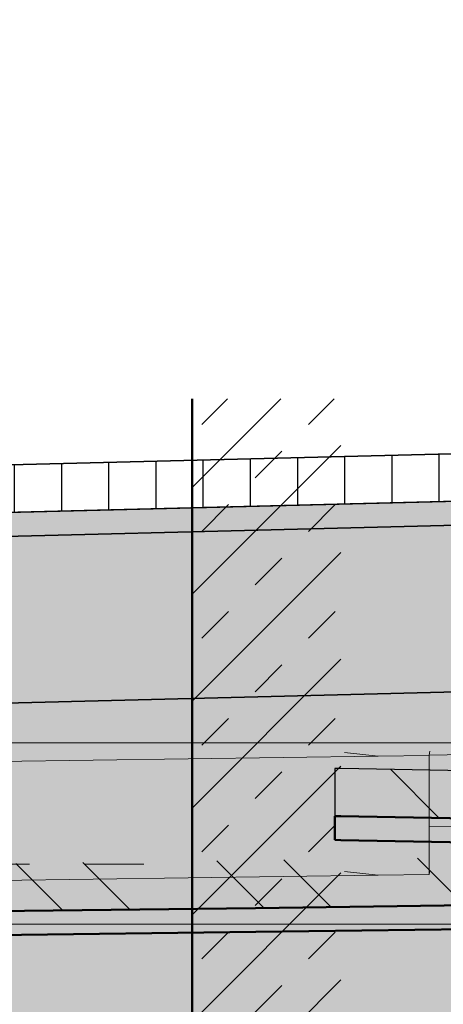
# Model space of a CAD drawing. Extents: x -805 to 3526, y -961 to 1039.
# Tile 224 of 256: x 986.35 to 987.063, y 36.44 to 38.095. Entities that reach past the tile are written whole.
import ezdxf

# ---------------------------------------------------------------- set-up
doc = ezdxf.new("R2010")
doc.units = 0
for name, pattern in [('_Ebene_', [4, 2, -1, 0, -1]), ('AUSGEZOGEN', [2, 1, 1]), ('P-HP-Dorsten 2022 - Schnitt - Schnitt 9 rechts der Rampe$0$_Ebene_', [4, 2, -1, 0, -1]), ('P-HP-Dorsten 2022 - Schnitt - Schnitt 9 rechts der Rampe$0$VE22-087 - Bf_Dorsten-Hervest ModellRevit2021_rvt-1-Schnitt 9$0$Verdeckt', [7.143750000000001, 4.7625, -2.38125]), ('VE22-087 - Bf_Dorsten-Hervest ModellRevit2021_rvt-1-Schnitt 7$0$Verdeckt', [7.143750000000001, 4.7625, -2.38125]), ('VE22-087 - Bf_rvt-1-Schnitt 8$0$_Ebene_', [4, 2, -1, 0, -1])]:
    doc.linetypes.add(name, pattern=pattern)
doc.layers.get('0').update_dxf_attribs({"color": 251})
for name, color, linetype, lineweight in [('A-FLOR-LEVL', 51, 'Continuous', 5), ('EB-2236S-DS-TS-LIN', 162, 'Continuous', 25), ('EB-2236S-DS-TS-SRA', 42, 'Continuous', 25), ('EB-2236S-HINTERFUE-SRA', 7, 'Continuous', 25), ('EB-2236S-PLANUM-LIN', 12, 'Continuous', 35), ('P-HP-Dorsten 2022 - Schnitt - Schnitt 9 rechts der Rampe$0$A-FLOR-LEVL', 51, 'Continuous', 5), ('P-HP-Dorsten 2022 - Schnitt - Schnitt 9 rechts der Rampe$0$VE22-087 - Bf_Dorsten-Hervest ModellRevit2021_rvt-1-Schnitt 9$0$A-FLOR-FNSH', 192, 'Continuous', 35), ('P-HP-Dorsten 2022 - Schnitt - Schnitt 9 rechts der Rampe$0$VE22-087 - Bf_Dorsten-Hervest ModellRevit2021_rvt-1-Schnitt 9$0$A-FLOR-LEVL', 51, 'Continuous', 5), ('P-HP-Dorsten 2022 - Schnitt - Schnitt 9 rechts der Rampe$0$VE22-087 - Bf_Dorsten-Hervest ModellRevit2021_rvt-1-Schnitt 9$0$A-FLOR-PATT', 8, 'Continuous', 35), ('P-HP-Dorsten 2022 - Schnitt - Schnitt 9 rechts der Rampe$0$VE22-087 - Bf_Dorsten-Hervest ModellRevit2021_rvt-1-Schnitt 9$0$A-WALL', 113, 'Continuous', 9), ('P-HP-Dorsten 2022 - Schnitt - Schnitt 9 rechts der Rampe$0$VE22-087 - Bf_Dorsten-Hervest ModellRevit2021_rvt-1-Schnitt 9$0$A-WALL-PATT', 111, 'Continuous', 35), ('TTK-B-Bestand', 252, 'Continuous', 35), ('TTK-P-Treppe unten', 12, 'Continuous', 25), ('VE22-087 - Bf_Dorsten-Hervest ModellRevit2021_rvt-1-Schnitt 7$0$A-FLOR-FNSH', 192, 'Continuous', 35), ('VE22-087 - Bf_Dorsten-Hervest ModellRevit2021_rvt-1-Schnitt 7$0$A-FLOR-LEVL', 51, 'Continuous', 5), ('VE22-087 - Bf_Dorsten-Hervest ModellRevit2021_rvt-1-Schnitt 7$0$A-FLOR-PATT', 8, 'Continuous', 35), ('VE22-087 - Bf_rvt-1-Schnitt 8$0$A-FLOR', 9, 'Continuous', 9), ('VE22-087 - Bf_rvt-1-Schnitt 8$0$A-FLOR-LEVL', 51, 'Continuous', 5), ('VE22-087 - Bf_rvt-1-Schnitt 8$0$A-GENM', 13, 'Continuous', 9)]:
    doc.layers.add(name, color=color, linetype=linetype, lineweight=lineweight)
for name, color, linetype in [('TTK-P-Ablage', 162, 'Continuous'), ('TTK-P-Bahnsteig', 12, 'Continuous'), ('TTK-P-TEXT', 12, 'AUSGEZOGEN'), ('TTK-QP-links', 250, 'Continuous'), ('TTK-QP-rechts', 251, 'Continuous')]:
    doc.layers.add(name, color=color, linetype=linetype)
doc.styles.add('AKG DIN 6776', font='AKG_DIN67.TTF')
doc.dimstyles.new('TTK$6', dxfattribs={"dimtxt": 2.5, "dimasz": 2.5, "dimexe": 3.5, "dimexo": 0.1, "dimgap": 1, "dimtad": 1, "dimzin": 0, "dimtxsty": 'AKG DIN 6776', "dimblk": 'OBLIQUE', "dimcen": -0.09, "dimdle": 3, "dimse1": 1, "dimse2": 1, "dimclrd": 256, "dimclre": 256, "dimclrt": 256, "dimadec": 3, "dimazin": 0, "dimtfac": 1, "dimtofl": 0, "dimtmove": 0, "dimatfit": 3, "dimldrblk": 'OBLIQUE', "dimfxl": 7, "dimfxlon": 1, "dimtolj": 1, "dimtzin": 0, "dimlwd": -1, "dimlwe": -1, "dimarcsym": 0})

# ---------------------------------------------------------------- blocks, each defined once
blk = doc.blocks.new('VE22-087 - Bf_rvt-1-Schnitt 8$0$Geschossdecke_Umgebung Gras_14597344 - Geschossdecke_Umgebung Gras_14597344-2489530-Schnitt 8')
at = {"layer": 'VE22-087 - Bf_rvt-1-Schnitt 8$0$A-FLOR', "color": 7}
for p, q in [((9242.150597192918, 36857.40070656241), (7946.381486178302, 36839.22645823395)), ((9185.493613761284, 36863.52761052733), (9242.150597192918, 36857.40070656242)), ((9242.150597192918, 36857.40070656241), (9185.493613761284, 36863.52761052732)), ((9327.985427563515, 36858.65323068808), (9242.150597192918, 36857.40070656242)), ((9327.985609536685, 36658.65323334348), (9327.985609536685, 36858.65251464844)), ((7946.381486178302, 36639.22645823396), (9242.150597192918, 36657.40070656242)), ((9242.150597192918, 36657.40070656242), (9185.493613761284, 36663.52761052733)), ((9185.493613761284, 36663.52761052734), (9242.150597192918, 36657.40070656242)), ((9242.150597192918, 36657.40070656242), (9327.98560953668, 36658.65323334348)), ((9327.985609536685, 36658.65323334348), (9329.105352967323, 36665.62323030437)), ((9329.105352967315, 36665.62323030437), (9327.98560953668, 36658.65323334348))]:
    blk.add_line(p, q, dxfattribs=at)
blk = doc.blocks.new('VE22-087 - Bf_rvt-1-Schnitt 8$0$Geschossdecke_Umgebung Gras_14597344 - Geschossdecke_Umgebung Gras_14597344-2489534-Schnitt 8')
blk.add_blockref('VE22-087 - Bf_rvt-1-Schnitt 8$0$Geschossdecke_Umgebung Gras_14597344 - Geschossdecke_Umgebung Gras_14597344-2489530-Schnitt 8', (0, 0))
blk = doc.blocks.new('VE22-087 - Bf_rvt-1-Schnitt 8$0$Geschossdecke_DB_Bahnsteigbelag_Betonsteinpflaster_14385493 - Geschossdecke_DB_Bahnsteigbelag_Betonsteinpflaster_14385493-2500041-Schnitt 8')
at = {"layer": 'VE22-087 - Bf_rvt-1-Schnitt 8$0$A-GENM', "color": 7}
for p, q in [((9329.107476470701, 36866.02877856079), (9327.987874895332, 36859.06561984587)), ((9417.718555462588, 36860.43698975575), (9327.987874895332, 36859.06561984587)), ((9327.987883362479, 36858.65251464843), (9327.990334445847, 36739.06619061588)), ((9327.990334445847, 36739.06619061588), (9417.725963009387, 36740.43763614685))]:
    blk.add_line(p, q, dxfattribs=at)
blk = doc.blocks.new('VE22-087 - Bf_rvt-1-Schnitt 8')
at = {"layer": 'VE22-087 - Bf_rvt-1-Schnitt 8$0$A-FLOR-LEVL', "linetype": 'VE22-087 - Bf_rvt-1-Schnitt 8$0$_Ebene_', "lineweight": 9}
for p, q in [((-10425.31535781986, 36879.5792583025), (22643.30677358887, 36879.5792583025)), ((-10425.31535781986, 36575.3248458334), (22643.30677358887, 36575.3248458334))]:
    blk.add_line(p, q, dxfattribs=at)
at = {"layer": 'VE22-087 - Bf_rvt-1-Schnitt 8$0$A-FLOR', "color": 7}
blk.add_blockref('VE22-087 - Bf_rvt-1-Schnitt 8$0$Geschossdecke_Umgebung Gras_14597344 - Geschossdecke_Umgebung Gras_14597344-2489534-Schnitt 8', (0, 0), dxfattribs=at)
at = {"layer": 'VE22-087 - Bf_rvt-1-Schnitt 8$0$A-GENM', "color": 7}
blk.add_blockref('VE22-087 - Bf_rvt-1-Schnitt 8$0$Geschossdecke_DB_Bahnsteigbelag_Betonsteinpflaster_14385493 - Geschossdecke_DB_Bahnsteigbelag_Betonsteinpflaster_14385493-2500041-Schnitt 8', (0, 0), dxfattribs=at)
blk = doc.blocks.new('Schnitt8')
at = {"lineweight": 5, "xscale": 0.001, "yscale": 0.001, "zscale": 0.001}
blk.add_blockref('VE22-087 - Bf_rvt-1-Schnitt 8', (5.270466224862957, -32.59532484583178), dxfattribs=at)
blk = doc.blocks.new('*D549')
at = {"layer": 'DEFPOINTS', "color": 0}
for p in [(1594.653013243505, 36.73972975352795), (1594.306234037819, 36.57523561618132), (8.223304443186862, 0)]:
    blk.add_point(p, dxfattribs=at)
at = {"layer": 'TTK-B-Bestand', "insert": (1594.109263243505, 36.98347975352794), "char_height": 0.25, "attachment_point": 5, "style": 'AKG DIN 6776'}
blk.add_mtext('\\A1;36,588', dxfattribs=at)
blk = doc.blocks.new('_OBLIQUE')
at = {"color": 0, "linetype": 'ByBlock'}
blk.add_line((-0.5, -0.5), (0.5, 0.5), dxfattribs=at)
blk = doc.blocks.new('*D548')
at = {"layer": 'DEFPOINTS', "color": 0}
for p in [(1585.536597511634, 36.77061239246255), (1585.045876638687, 36.61399109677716), (-0.8681112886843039, 0.03088263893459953)]:
    blk.add_point(p, dxfattribs=at)
at = {"layer": 'TTK-B-Bestand', "insert": (1585.017847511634, 37.01436239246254), "char_height": 0.25, "attachment_point": 5, "style": 'AKG DIN 6776'}
blk.add_mtext('\\A1;36,621', dxfattribs=at)
blk = doc.blocks.new('*D546')
at = {"layer": 'DEFPOINTS', "color": 0}
for p in [(1248.957053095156, 37.45194592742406), (1249.081554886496, 37.33354483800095), (0, 0)]:
    blk.add_point(p, dxfattribs=at)
at = {"layer": 'TTK-P-Treppe unten', "insert": (1249.413303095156, 37.6958261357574), "char_height": 0.25, "attachment_point": 5, "style": 'AKG DIN 6776'}
blk.add_mtext('\\A1;37,33', dxfattribs=at)
blk = doc.blocks.new('*D545')
at = {"layer": 'DEFPOINTS', "color": 0}
for p in [(1259.601777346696, 37.47647888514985), (1259.699122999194, 37.38740581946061), (0.1980381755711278, 0.03957641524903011)]:
    blk.add_point(p, dxfattribs=at)
at = {"layer": 'TTK-P-Treppe unten', "insert": (1259.145527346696, 37.72035909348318), "char_height": 0.25, "attachment_point": 5, "style": 'AKG DIN 6776'}
blk.add_mtext('\\A1;37,35', dxfattribs=at)
blk = doc.blocks.new('Schnitt7links neben rampe')
at = {"layer": 'VE22-087 - Bf_Dorsten-Hervest ModellRevit2021_rvt-1-Schnitt 7$0$A-FLOR-PATT', "lineweight": 9}
h = blk.add_hatch(dxfattribs=at)
h.set_pattern_fill('FP_2', color=251, scale=0.001, style=0, pattern_type=2)
h.set_pattern_definition([(135, (1.589992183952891, -18.01392991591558), (-0.1710738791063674, -0.1710738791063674), []), (135, (1.70404218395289, -18.01392991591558), (-0.1710738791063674, -0.1710738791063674), [])])
h.paths.add_polyline_path([(-2.483504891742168, -3.249325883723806), (-1.519689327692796, -3.244036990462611), (-1.410787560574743, -3.240870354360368), (-0.7537100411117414, -3.247761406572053), (-0.2545740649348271, -3.245390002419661), (-0.2545740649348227, -3.165390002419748), (-0.7537100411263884, -3.167761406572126), (-1.410787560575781, -3.160870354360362), (-1.519689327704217, -3.16403699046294), (-2.483504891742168, -3.169325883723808)])
h.paths.add_polyline_path([(0.8547854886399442, -3.247519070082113), (1.245342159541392, -3.2445689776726), (2.243899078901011, -3.231918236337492), (3.264412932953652, -3.211421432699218), (3.264412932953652, -3.13142143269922), (2.243899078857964, -3.151918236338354), (1.245342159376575, -3.164568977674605), (0.8547854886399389, -3.167519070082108)])
h.paths.add_polyline_path([(0.2545900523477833, -3.247519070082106), (0.2545900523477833, -3.167519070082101), (-0.156566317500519, -3.165405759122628), (-0.156566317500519, -3.245405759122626), (-0.03461524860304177, -3.246032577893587)])
at = {"layer": 'A-FLOR-LEVL', "linetype": '_Ebene_'}
blk.add_line((-17.01557708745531, -3.164343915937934), (20.19556212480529, -3.164343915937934), dxfattribs=at)
at = {"layer": 'VE22-087 - Bf_Dorsten-Hervest ModellRevit2021_rvt-1-Schnitt 7$0$A-FLOR-FNSH', "color": 251, "lineweight": 50}
for p, q in [((1.245342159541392, -3.244568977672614), (1.764590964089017, -3.238252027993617)), ((1.764548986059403, -3.238253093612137), (2.243899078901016, -3.231918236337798)), ((1.765077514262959, -3.278246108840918), (2.243899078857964, -3.271918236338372)), ((1.245342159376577, -3.284568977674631), (1.765077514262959, -3.278246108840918))]:
    blk.add_line(p, q, dxfattribs=at)
at = {"layer": 'VE22-087 - Bf_Dorsten-Hervest ModellRevit2021_rvt-1-Schnitt 7$0$A-FLOR-LEVL', "linetype": 'VE22-087 - Bf_Dorsten-Hervest ModellRevit2021_rvt-1-Schnitt 7$0$Verdeckt', "lineweight": 9}
for p, q in [((-17.01557708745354, -2.960764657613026), (20.19556212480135, -2.960764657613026)), ((-17.01557708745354, -3.265019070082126), (20.19556212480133, -3.265019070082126))]:
    blk.add_line(p, q, dxfattribs=at)
blk = doc.blocks.new('P-HP-Dorsten 2022 - Schnitt - Schnitt 9 rechts der Rampe')
at = {"layer": 'P-HP-Dorsten 2022 - Schnitt - Schnitt 9 rechts der Rampe$0$VE22-087 - Bf_Dorsten-Hervest ModellRevit2021_rvt-1-Schnitt 9$0$A-FLOR-PATT', "lineweight": 9}
h = blk.add_hatch(dxfattribs=at)
h.set_pattern_fill('FP_1', color=251, scale=0.001, style=0, pattern_type=2)
h.set_pattern_definition([(135, (3162.842069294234, 35234.45093900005), (-0.1710738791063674, -0.1710738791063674), []), (135, (3162.956119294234, 35234.45093900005), (-0.1710738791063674, -0.1710738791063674), [])])
h.paths.add_polyline_path([(3158.543752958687, 35236.45038469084), (3159.062214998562, 35236.45163797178), (3159.406360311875, 35236.45651229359), (3159.787377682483, 35236.47245657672), (3159.787377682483, 35236.55245657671), (3159.406360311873, 35236.53651229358), (3159.062214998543, 35236.53163797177), (3158.543752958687, 35236.53038469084)])
h.paths.add_polyline_path([(3164.176734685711, 35236.4876232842), (3164.176734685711, 35236.5676232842), (3163.224451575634, 35236.59099463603), (3162.657379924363, 35236.60161992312), (3162.657379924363, 35236.52161992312), (3163.311300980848, 35236.50886313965), (3163.908631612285, 35236.49420318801)])
at = {"layer": 'P-HP-Dorsten 2022 - Schnitt - Schnitt 9 rechts der Rampe$0$VE22-087 - Bf_Dorsten-Hervest ModellRevit2021_rvt-1-Schnitt 9$0$A-WALL-PATT', "lineweight": 9}
h = blk.add_hatch(dxfattribs=at)
h.set_pattern_fill('FP_2', color=251, scale=0.001, style=0, pattern_type=2)
h.set_pattern_definition([(45, (3162.842069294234, 35234.45093900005), (-0.08980256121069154, 0.08980256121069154), []), (45, (3162.931871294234, 35234.45093900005), (-0.08980256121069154, 0.08980256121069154), [0.06350000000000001, -0.06350000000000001])])
h.paths.add_polyline_path([(3162.417834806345, 35233.12742959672), (3162.667835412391, 35233.12742959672), (3162.667835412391, 35237.22300086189), (3162.417834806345, 35237.22299640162), (3162.417834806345, 35234.4509389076)])
at = {"layer": 'P-HP-Dorsten 2022 - Schnitt - Schnitt 9 rechts der Rampe$0$A-FLOR-LEVL', "linetype": 'P-HP-Dorsten 2022 - Schnitt - Schnitt 9 rechts der Rampe$0$_Ebene_'}
blk.add_line((3138.736098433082, 35236.44100000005), (3179.524057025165, 35236.44100000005), dxfattribs=at)
at = {"layer": 'P-HP-Dorsten 2022 - Schnitt - Schnitt 9 rechts der Rampe$0$VE22-087 - Bf_Dorsten-Hervest ModellRevit2021_rvt-1-Schnitt 9$0$A-FLOR-FNSH', "color": 251, "lineweight": 25}
for p, q in [((3162.657379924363, 35236.60161992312), (3162.657379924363, 35236.52161992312)), ((3162.667835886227, 35236.60142400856), (3162.657379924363, 35236.60161992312)), ((3163.224451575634, 35236.59099463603), (3162.667835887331, 35236.60142400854))]:
    blk.add_line(p, q, dxfattribs=at)
at = {"layer": 'P-HP-Dorsten 2022 - Schnitt - Schnitt 9 rechts der Rampe$0$VE22-087 - Bf_Dorsten-Hervest ModellRevit2021_rvt-1-Schnitt 9$0$A-FLOR-FNSH', "color": 251, "lineweight": 50}
for p, q in [((3162.657379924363, 35236.52161992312), (3162.657379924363, 35236.48161992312)), ((3162.657379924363, 35236.52161992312), (3162.667835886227, 35236.52142400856)), ((3162.667835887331, 35236.52142400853), (3163.224451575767, 35236.51099463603)), ((3162.657379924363, 35236.48161992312), (3162.667835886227, 35236.48142400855)), ((3162.667835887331, 35236.48142400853), (3163.224451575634, 35236.47099463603))]:
    blk.add_line(p, q, dxfattribs=at)
at = {"layer": 'P-HP-Dorsten 2022 - Schnitt - Schnitt 9 rechts der Rampe$0$VE22-087 - Bf_Dorsten-Hervest ModellRevit2021_rvt-1-Schnitt 9$0$A-FLOR-LEVL', "linetype": 'P-HP-Dorsten 2022 - Schnitt - Schnitt 9 rechts der Rampe$0$VE22-087 - Bf_Dorsten-Hervest ModellRevit2021_rvt-1-Schnitt 9$0$Verdeckt', "lineweight": 9}
for p, q in [((3138.736098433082, 35236.64457925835), (3179.524057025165, 35236.64457925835)), ((3138.736098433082, 35236.34032484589), (3179.524057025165, 35236.34032484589))]:
    blk.add_line(p, q, dxfattribs=at)
at = {"layer": 'P-HP-Dorsten 2022 - Schnitt - Schnitt 9 rechts der Rampe$0$VE22-087 - Bf_Dorsten-Hervest ModellRevit2021_rvt-1-Schnitt 9$0$A-WALL', "color": 251, "lineweight": 50}
blk.add_line((3162.417834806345, 35237.22299640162), (3162.417834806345, 35233.12742959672), dxfattribs=at)
blk = doc.blocks.new('*D540')
at = {"layer": 'DEFPOINTS', "color": 0}
for p in [(1239.412383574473, 37.4655759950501), (1239.248146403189, 37.32560386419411), (-4.937178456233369, 1.794254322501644)]:
    blk.add_point(p, dxfattribs=at)
at = {"layer": 'TTK-P-Treppe unten', "insert": (1238.86811274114, 37.70945620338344), "char_height": 0.25, "attachment_point": 5, "style": 'AKG DIN 6776', "bg_fill": 3, "box_fill_scale": 1.1, "bg_fill_color": 256, "bg_fill_true_color": 13158600, "bg_fill_transparency": 0}
blk.add_mtext('\\A1;37,329', dxfattribs=at)
blk = doc.blocks.new('*D536')
at = {"layer": 'DEFPOINTS', "color": 0}
for p in [(1593.426386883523, 36.65223439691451), (1593.909511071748, 36.65223439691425), (733.0659244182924, 0.1071265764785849)]:
    blk.add_point(p, dxfattribs=at)
at = {"layer": 'TTK-P-TEXT', "insert": (1594.453781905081, 36.89598439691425), "char_height": 0.25, "attachment_point": 5, "style": 'AKG DIN 6776'}
blk.add_mtext('\\A1;36,589', dxfattribs=at)

msp = doc.modelspace()

# ---------------------------------------------------------------- hatches: boundary and pattern name
at = {"layer": 'EB-2236S-DS-TS-SRA'}
h = msp.add_hatch(dxfattribs=at)
h.set_pattern_fill('ANSI31', color=251, scale=0.025, angle=44.99999999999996, style=0)
h.set_pattern_definition([(90, (760.5198770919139, -18.0281074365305), (-0.079375, 6.245004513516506e-17), [])])
h.paths.add_polyline_path([(983.7492001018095, 37.33165082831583), (983.7492001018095, 37.25164182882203), (984.982275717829, 37.23314569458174), (988.1126783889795, 37.3114057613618), (988.1126783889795, 37.39143075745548), (984.9818758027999, 37.31316069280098)])
h = msp.add_hatch(dxfattribs=at)
h.set_pattern_fill('AR-SAND', color=251, scale=0.0005000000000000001, style=0)
h.set_pattern_definition([(37.50000000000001, (760.5198770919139, -18.0281074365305), (-0.000800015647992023, 0.02447066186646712), [0, -0.01930400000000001, 0, -0.02159000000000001, 0, -0.0206375]), (7.499999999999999, (760.5198770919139, -18.0281074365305), (0.02247616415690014, 0.03584125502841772), [0, -0.010414, 0, -0.017399, 0, -0.006667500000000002]), (327.5, (760.5042560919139, -18.0281074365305), (0.03954961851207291, 7.185923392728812e-05), [0, -0.006350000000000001, 0, -0.02286000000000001, 0, -0.02984500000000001]), (317.5, (760.5042560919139, -18.0281074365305), (0.03817782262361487, 0.01114646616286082), [0, -0.003175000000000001, 0, -0.014986, 0, -0.017145])])
h.paths.add_polyline_path([(983.7492001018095, 37.25164182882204), (983.7492001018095, 37.21163732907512), (984.9824756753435, 37.19313819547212), (988.1166783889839, 37.27149326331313), (988.1166783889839, 37.31150576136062), (984.982275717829, 37.23314569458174)])
h = msp.add_hatch(dxfattribs=at)
h.set_pattern_fill('AR-CONC', color=251, scale=0.001, style=0)
h.set_pattern_definition([(49.99999999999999, (760.5198770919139, -18.0281074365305), (0.1821846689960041, -0.01593908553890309), [0.01905, -0.2095500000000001]), (355, (760.5198770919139, -18.0281074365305), (-0.03524342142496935, 0.1910568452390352), [0.01524, -0.1676405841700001]), (100.4514447, (760.535059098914, -18.0294356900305), (0.1469412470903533, 0.1751177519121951), [0.0161900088, -0.1780902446]), (46.18420000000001, (760.5198770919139, -17.97730743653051), (0.27107904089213, -0.04204232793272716), [0.02857500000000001, -0.3143250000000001]), (96.63555760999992, (760.542466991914, -17.9808109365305), (0.2374041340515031, 0.2474261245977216), [0.02428502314, -0.2671356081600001]), (351.1841511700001, (760.5198770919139, -17.97730743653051), (0.2374041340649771, 0.2474261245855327), [0.02285996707, -0.25145973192]), (21, (760.5452770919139, -17.9900074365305), (0.1516143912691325, -0.1022651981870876), [0.01905, -0.2095500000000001]), (326.0000000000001, (760.5452770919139, -17.9900074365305), (0.06180202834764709, 0.1841879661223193), [0.01524, -0.16764]), (71.45144499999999, (760.557911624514, -17.9985295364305), (0.2134164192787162, 0.08192276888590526), [0.01619000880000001, -0.1780899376]), (37.50000000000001, (760.5198770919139, -18.0281074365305), (0.003088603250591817, 0.08455503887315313), [0, -0.165608, 0, -0.1701800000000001, 0, -0.168275]), (7.499999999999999, (760.5198770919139, -18.0281074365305), (0.06681966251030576, 0.1001805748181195), [0, -0.09702800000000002, 0, -0.1617980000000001, 0, -0.06413500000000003]), (327.5, (760.4632350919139, -18.0281074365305), (0.1355905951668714, -0.005728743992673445), [0, -0.06350000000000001, 0, -0.19812, 0, -0.2628900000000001]), (317.5, (760.4378350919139, -18.0281074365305), (0.1481291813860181, 0.02542649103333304), [0, -0.08255000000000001, 0, -0.131572, 0, -0.1866900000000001])])
h.paths.add_polyline_path([(983.7492001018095, 37.21163732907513), (983.7492001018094, 36.93160583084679), (984.9838753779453, 36.91308570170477), (988.0480905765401, 36.98969108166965), (988.1166783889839, 37.16243075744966), (988.1166783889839, 37.27149326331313), (984.9824756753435, 37.19313819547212)])
at = {"layer": 'EB-2236S-HINTERFUE-SRA'}
h = msp.add_hatch(dxfattribs=at)
h.set_pattern_fill('AR-SAND', color=251, scale=0.002, style=0)
h.set_pattern_definition([(37.50000000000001, (760.5198770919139, -18.0281074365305), (-0.003200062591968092, 0.0978826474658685), [0, -0.07721600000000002, 0, -0.08636000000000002, 0, -0.08255000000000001]), (7.499999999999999, (760.5198770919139, -18.0281074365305), (0.08990465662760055, 0.1433650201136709), [0, -0.04165600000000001, 0, -0.06959600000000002, 0, -0.02667000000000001]), (327.5, (760.457393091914, -18.0281074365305), (0.1581984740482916, 0.0002874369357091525), [0, -0.02540000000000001, 0, -0.09144000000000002, 0, -0.11938]), (317.5, (760.457393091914, -18.0281074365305), (0.1527112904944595, 0.04458586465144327), [0, -0.0127, 0, -0.05994400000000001, 0, -0.06858000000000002])])
h.paths.add_polyline_path([(983.7492001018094, 36.9331058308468), (983.7492001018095, 36.10253298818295), (984.4492001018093, 36.10253298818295), (984.4492001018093, 35.85253298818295), (984.5268694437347, 35.77485190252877), (986.4980424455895, 35.77482940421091), (987.5216783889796, 35.75243075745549), (987.6216783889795, 35.85243075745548), (987.6716783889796, 35.85243075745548), (987.6716783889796, 36.40243075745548), (987.8466783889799, 36.40243075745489), (987.8466783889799, 36.48243075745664), (988.0480905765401, 36.98969108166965), (984.9838753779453, 36.91308570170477)])

# ---------------------------------------------------------------- linework, layer by layer
at = {"layer": 'EB-2236S-DS-TS-LIN', "color": 251, "flags": 128}
for points in [[(985.4126783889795, 37.24390576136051), (988.1166783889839, 37.31150576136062)], [(985.4126783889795, 37.20389326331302), (988.1166783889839, 37.27149326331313)], [(985.4126783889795, 36.92380577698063), (988.0480905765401, 36.98969108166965)]]:
    msp.add_lwpolyline(points, dxfattribs=at)
at = {"layer": 'EB-2236S-PLANUM-LIN', "color": 251, "flags": 128}
for points in [[(983.7492001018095, 37.33165082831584), (984.9818758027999, 37.31316069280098), (988.1126783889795, 37.39143075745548)], [(983.7492001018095, 37.25164182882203), (984.982275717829, 37.23314569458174), (988.1146777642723, 37.31145574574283)], [(983.7492001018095, 37.21163732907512), (984.9824756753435, 37.19313819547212), (988.1156774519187, 37.27146823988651)], [(983.6492001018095, 36.9331058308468), (984.9838753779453, 36.91308570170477), (988.0480905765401, 36.98969108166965)]]:
    msp.add_lwpolyline(points, dxfattribs=at)

# ---------------------------------------------------------------- block references
at = {"layer": 'TTK-P-Ablage', "color": 251}
msp.add_blockref('Schnitt8', (972.4407300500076, 32.59531971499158), dxfattribs=at)
at = {"layer": 'TTK-QP-links', "color": 251}
msp.add_blockref('Schnitt7links neben rampe', (984.9824264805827, 39.84033878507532), dxfattribs=at)
at = {"layer": 'TTK-QP-rechts', "color": 251}
msp.add_blockref('P-HP-Dorsten 2022 - Schnitt - Schnitt 9 rechts der Rampe', (-2175.777058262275, -35199.76500513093), dxfattribs=at)

# ---------------------------------------------------------------- dimensions: what is measured, and where the dimension line sits
at = {"layer": 'TTK-B-Bestand', "color": 251}
for feature_location, offset, origin, text, picture, middle in [((1585.045876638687, 36.61399109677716), (0.4460801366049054, 0.15755656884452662), (-0.8681112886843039, 0.03088263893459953), '36,621', '*D548', (1585.017847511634, 37.01436239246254)), ((1594.306234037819, 36.57523561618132), (0.2946562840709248, 0.16557786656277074), (8.223304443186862, 0), '36,588', '*D549', (1594.109263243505, 36.98347975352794))]:
    dim = msp.add_ordinate_dim(feature_location=feature_location, offset=offset, dtype=0, origin=origin, text=text, dimstyle='TTK$6', override={"dimscale": 0, "dimdec": 3, "dimtmove": 1, "dimfxlon": 0}, dxfattribs=at)
    dim.commit()
    dim.dimension.update_dxf_attribs({"geometry": picture, "text_midpoint": middle})
at = {"layer": 'TTK-P-Treppe unten', "color": 251}
for feature_location, offset, origin, picture, middle in [((1259.699122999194, 37.38740581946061), (-0.09734565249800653, 0.08907306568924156), (0.1980381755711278, 0.03957641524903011), '*D545', (1259.145527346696, 37.72035909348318)), ((1249.081554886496, 37.33354483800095), (-0.12450179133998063, 0.11840108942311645), (0, 0), '*D546', (1249.413303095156, 37.6958261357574))]:
    dim = msp.add_ordinate_dim(feature_location=feature_location, offset=offset, dtype=0, origin=origin, dimstyle='TTK$6', override={"dimscale": 0}, dxfattribs=at)
    dim.commit()
    dim.dimension.update_dxf_attribs({"geometry": picture, "text_midpoint": middle})

# ---------------------------------------------------------------- next in the draw order: dimensions: what is measured, and where the dimension line sits
dim = msp.add_ordinate_dim(feature_location=(1239.248146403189, 37.32560386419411), offset=(0.11189032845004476, 0.14118606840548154), dtype=0, origin=(-4.937178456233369, 1.794254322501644), text='37,329', dimstyle='TTK$6', override={"dimscale": 0, "dimtfill": 1}, dxfattribs=at)
dim.commit()
dim.dimension.update_dxf_attribs({"geometry": '*D540', "text_midpoint": (1238.86811274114, 37.70945620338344)})

# ---------------------------------------------------------------- next in the draw order: linework, layer by layer
at = {"layer": 'TTK-P-Bahnsteig', "color": 251}
msp.add_circle((473.785114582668, 39.13224644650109), 1000, dxfattribs=at)

# ---------------------------------------------------------------- next in the draw order: dimensions: what is measured, and where the dimension line sits
at = {"layer": 'TTK-P-TEXT', "color": 251}
dim = msp.add_ordinate_dim(feature_location=(1593.426386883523, 36.65223439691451), offset=(0.4831241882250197, -2.5579538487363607e-13), dtype=0, origin=(733.0659244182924, 0.1071265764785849), text='36,589', dimstyle='TTK$6', override={"dimscale": 0, "dimfxlon": 0}, dxfattribs=at)
dim.commit()
dim.dimension.update_dxf_attribs({"geometry": '*D536', "text_midpoint": (1594.453781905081, 36.89598439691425)})

doc.saveas('drawing.dxf')
